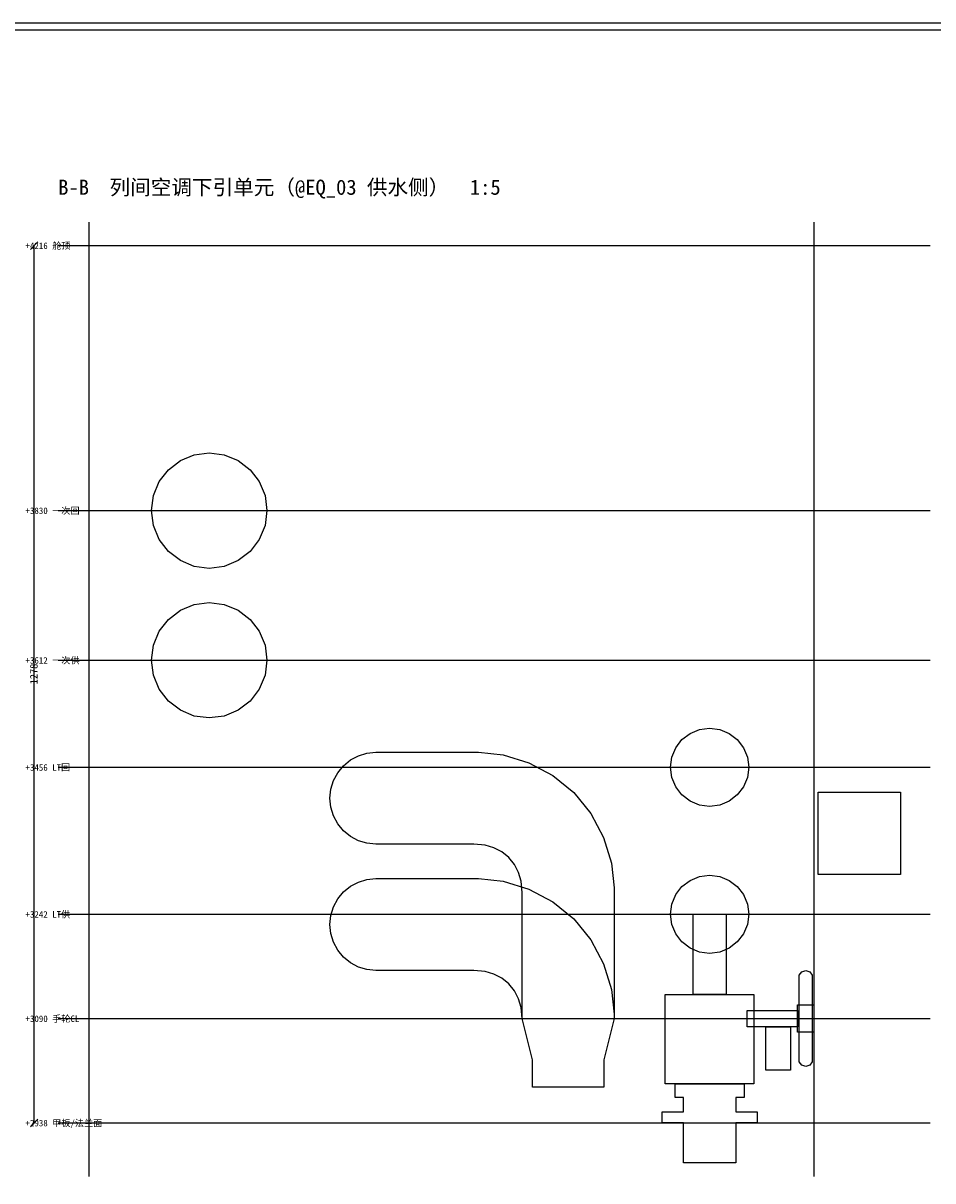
# Model space of a CAD drawing. Header units: metres. Extents: x 8 to 857, y 8 to 586.
# Tile 4 of 5: x 305 to 570, y 249 to 586. Entities that reach past the tile are written whole.
import ezdxf

# ---------------------------------------------------------------- set-up
doc = ezdxf.new("R2010")
doc.units = ezdxf.units.M
for name, color, linetype in [('CL', 1, 'Continuous'), ('DECK-QC', 3, 'Continuous'), ('DIM', 7, 'Continuous'), ('FLANGE', 30, 'Continuous'), ('FRAME', 7, 'Continuous'), ('GRID', 252, 'Continuous'), ('PIPE-HT', 6, 'Continuous'), ('PIPE-LT', 4, 'Continuous'), ('STEEL', 9, 'Continuous'), ('TEXT', 7, 'Continuous'), ('VALVE', 2, 'Continuous')]:
    doc.layers.add(name, color=color, linetype=linetype)
doc.styles.add('CN', font='simsun.ttc')

msp = doc.modelspace()

# ---------------------------------------------------------------- linework, layer by layer
at = {"layer": 'CL'}
msp.add_lwpolyline([(315, 296), (569, 296)], dxfattribs=at)
at = {"layer": 'DECK-QC'}
msp.add_lwpolyline([(497.12, 254), (497.12, 265.6), (490.92, 265.6), (490.92, 268.8), (497.12, 268.8), (497.12, 273), (494.72, 273), (494.72, 277), (514.8, 277), (514.8, 273), (512.4, 273), (512.4, 268.8), (518.6, 268.8), (518.6, 265.6), (512.4, 265.6), (512.4, 254), (497.12, 254)], close=True, dxfattribs=at)
at = {"layer": 'DIM'}
for points in [[(306.9, 520.1), (309.1, 522.3)], [(308, 265.6), (308, 521.2)], [(306.9, 264.5), (309.1, 266.7)]]:
    msp.add_lwpolyline(points, dxfattribs=at)
at = {"layer": 'FLANGE'}
msp.add_lwpolyline([(515.75, 298.4), (530.36, 298.4), (530.36, 293.6), (515.75, 293.6), (515.75, 298.4)], close=True, dxfattribs=at)
at = {"layer": 'FRAME'}
for points in [[(8, 8), (833, 8), (833, 586), (8, 586)], [(10, 10), (831, 10), (831, 584), (10, 584)]]:
    msp.add_lwpolyline(points, close=True, dxfattribs=at)
at = {"layer": 'GRID'}
for points in [[(324, 250), (324, 528)], [(535.2, 250), (535.2, 528)], [(315, 521.2), (569, 521.2)], [(315, 444), (569, 444)], [(315, 400.4), (569, 400.4)], [(315, 369.2), (569, 369.2)], [(315, 326.4), (569, 326.4)], [(315, 265.6), (569, 265.6)]]:
    msp.add_lwpolyline(points, dxfattribs=at)
at = {"layer": 'PIPE-HT'}
for points in [[(347.1, 432.1), (344.43, 435.58), (342.74, 439.64), (342.17, 444), (342.74, 448.36), (344.43, 452.42), (347.1, 455.9), (350.59, 458.58), (354.65, 460.26), (359, 460.83), (363.36, 460.26), (367.42, 458.58), (370.9, 455.9), (373.58, 452.42), (375.26, 448.36), (375.83, 444), (375.26, 439.64), (373.58, 435.58), (370.9, 432.1), (367.42, 429.42), (363.36, 427.74), (359, 427.17), (354.65, 427.74), (350.59, 429.42), (347.1, 432.1)], [(347.1, 388.5), (344.43, 391.98), (342.74, 396.04), (342.17, 400.4), (342.74, 404.76), (344.43, 408.82), (347.1, 412.3), (350.59, 414.98), (354.65, 416.66), (359, 417.23), (363.36, 416.66), (367.42, 414.98), (370.9, 412.3), (373.58, 408.82), (375.26, 404.76), (375.83, 400.4), (375.26, 396.04), (373.58, 391.98), (370.9, 388.5), (367.42, 385.82), (363.36, 384.14), (359, 383.57), (354.65, 384.14), (350.59, 385.82), (347.1, 388.5)], [(394.43, 362.81), (395.19, 365.33), (396.43, 367.64), (398.1, 369.68), (400.12, 371.34), (402.44, 372.58), (404.95, 373.34), (407.56, 373.6), (437.42, 373.58), (444.6, 372.83), (452.14, 370.54), (459.09, 366.83), (465.19, 361.83), (470.19, 355.73), (473.9, 348.78), (476.19, 341.24), (476.94, 334.06), (476.96, 296), (473.96, 284), (473.96, 276), (453.16, 276), (453.16, 284), (450.16, 296), (450.18, 332.74), (449.9, 336.01), (449.14, 338.53), (447.9, 340.84), (446.24, 342.88), (444.2, 344.54), (441.89, 345.78), (439.37, 346.54), (436.1, 346.82), (407.56, 346.8), (404.95, 347.06), (402.44, 347.82), (400.12, 349.06), (398.1, 350.72), (396.43, 352.76), (395.19, 355.07), (394.43, 357.59), (394.18, 360.2), (394.43, 362.81)], [(441.89, 345.78), (441.89, 345.78), (441.89, 345.78), (441.89, 345.78)], [(449.14, 338.53), (449.14, 338.53), (449.14, 338.53), (449.14, 338.53)], [(394.43, 326.01), (395.19, 328.53), (396.43, 330.84), (398.1, 332.88), (400.12, 334.54), (402.44, 335.78), (404.95, 336.54), (407.56, 336.8), (437.42, 336.78), (444.6, 336.03), (452.14, 333.74), (459.09, 330.03), (465.19, 325.03), (470.19, 318.93), (473.9, 311.98), (476.19, 304.44), (476.94, 297.26), (476.96, 296), (473.96, 284), (473.96, 276), (453.16, 276), (453.16, 284), (450.16, 296), (449.9, 299.21), (449.14, 301.73), (447.9, 304.04), (446.24, 306.08), (444.2, 307.74), (441.89, 308.98), (439.37, 309.74), (436.1, 310.02), (407.56, 310), (404.95, 310.26), (402.44, 311.02), (400.12, 312.26), (398.1, 313.92), (396.43, 315.96), (395.19, 318.27), (394.43, 320.79), (394.18, 323.4), (394.43, 326.01)], [(441.89, 308.98), (441.89, 308.98), (441.89, 308.98), (441.89, 308.98)], [(446.24, 306.08), (446.24, 306.08), (446.24, 306.08), (446.24, 306.08)], [(449.14, 301.73), (449.14, 301.73), (449.14, 301.73), (449.14, 301.73)]]:
    msp.add_lwpolyline(points, close=True, dxfattribs=at)
at = {"layer": 'PIPE-LT'}
for points in [[(512.82, 377.26), (514.63, 374.9), (515.77, 372.15), (516.16, 369.2), (515.77, 366.25), (514.63, 363.5), (512.82, 361.14), (510.46, 359.33), (507.71, 358.19), (504.76, 357.8), (501.81, 358.19), (499.06, 359.33), (496.7, 361.14), (494.89, 363.5), (493.75, 366.25), (493.36, 369.2), (493.75, 372.15), (494.89, 374.9), (496.7, 377.26), (499.06, 379.07), (501.81, 380.21), (504.76, 380.6), (507.71, 380.21), (510.46, 379.07), (512.82, 377.26)], [(512.82, 334.46), (514.63, 332.1), (515.77, 329.35), (516.16, 326.4), (515.77, 323.45), (514.63, 320.7), (512.82, 318.34), (510.46, 316.53), (507.71, 315.39), (504.76, 315), (501.81, 315.39), (499.06, 316.53), (496.7, 318.34), (494.89, 320.7), (493.75, 323.45), (493.36, 326.4), (493.75, 329.35), (494.89, 332.1), (496.7, 334.46), (499.06, 336.27), (501.81, 337.41), (504.76, 337.8), (507.71, 337.41), (510.46, 336.27), (512.82, 334.46)], [(509.56, 326.4), (509.56, 303), (499.96, 303), (499.96, 326.4), (509.56, 326.4)]]:
    msp.add_lwpolyline(points, close=True, dxfattribs=at)
at = {"layer": 'STEEL'}
for points in [[(560.36, 362), (560.36, 338), (536.36, 338), (536.36, 362), (560.36, 362)], [(521.16, 293.6), (528.36, 293.6), (528.36, 281), (521.16, 281), (521.16, 293.6)]]:
    msp.add_lwpolyline(points, close=True, dxfattribs=at)
at = {"layer": 'VALVE'}
for points in [[(530.86, 308.62), (531.59, 309.62), (532.76, 310), (533.94, 309.62), (534.66, 308.62), (534.66, 283.38), (533.94, 282.38), (532.76, 282), (531.59, 282.38), (530.86, 283.38), (530.86, 308.62)], [(517.68, 303), (517.68, 277), (491.84, 277), (491.84, 303), (517.68, 303)], [(530.36, 300), (535.16, 300), (535.16, 292), (530.36, 292), (530.36, 300)]]:
    msp.add_lwpolyline(points, close=True, dxfattribs=at)

# ---------------------------------------------------------------- texts
at = {"layer": 'DIM', "style": 'CN'}
msp.add_text('1278', height=2.2, rotation=90, dxfattribs=at).set_placement((309, 393.4))
at = {"layer": 'TEXT', "style": 'CN'}
for s, height, p in [('B-B  列间空调下引单元（@EQ_03 供水侧）  1:5', 4.4, (315, 536)), ('+4216 舱顶', 1.9, (305.5, 520.2)), ('+3830 一次回', 1.9, (305.5, 443)), ('+3612 一次供', 1.9, (305.5, 399.4)), ('+3456 LT回', 1.9, (305.5, 368.2)), ('+3242 LT供', 1.9, (305.5, 325.4)), ('+3090 手轮CL', 1.9, (305.5, 295)), ('+2938 甲板/法兰面', 1.9, (305.5, 264.6))]:
    msp.add_text(s, height=height, dxfattribs=at).set_placement(p)

doc.saveas('drawing.dxf')
